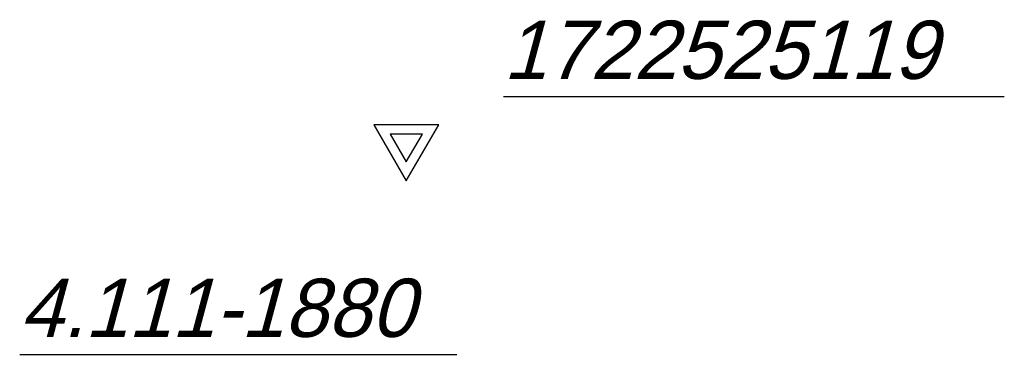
# Model space of a CAD drawing. Extents: x 7538282 to 7539561, y 5782854 to 5783989.
# Tile 31 of 32: x 7539545.98 to 7539561.18, y 5783559.62 to 5783564.8. Entities that reach past the tile are written whole.
import ezdxf

# ---------------------------------------------------------------- set-up
doc = ezdxf.new("R2010")
doc.units = 0
doc.header["$MEASUREMENT"] = 0
doc.layers.add('Osnowa', color=7, linetype='CONTINUOUS')

# ---------------------------------------------------------------- blocks, each defined once
blk = doc.blocks.new('1116')
at = {"layer": 'Osnowa', "color": 7, "linetype": 'Continuous'}
for p, q in [((1, 0.58), (-1, 0.58)), ((-1, 0.58), (0, -1.15)), ((0, -1.15), (1, 0.58)), ((0.5, 0.29), (-0.5, 0.29)), ((-0.5, 0.29), (0, -0.57)), ((0, -0.57), (0.5, 0.29))]:
    blk.add_line(p, q, dxfattribs=at)

msp = doc.modelspace()

# ---------------------------------------------------------------- linework, layer by layer
at = {"layer": 'Osnowa', "color": 7, "linetype": 'Continuous'}
for p, q in [((7539553.45, 5783563.61), (7539561.184, 5783563.61)), ((7539545.98, 5783559.62), (7539552.732, 5783559.62))]:
    msp.add_line(p, q, dxfattribs=at)

# ---------------------------------------------------------------- block references
at = {"layer": 'Osnowa', "color": 7, "xscale": 0.5, "yscale": 0.5, "zscale": 0.5}
msp.add_blockref('1116', (7539551.95, 5783562.88, 154.809), dxfattribs=at)

# ---------------------------------------------------------------- texts
at = {"layer": 'Osnowa', "color": 7, "oblique": 15}
for s, p in [('1722525119', (7539553.45, 5783563.88)), ('4.111-1880', (7539545.98, 5783559.89))]:
    msp.add_text(s, height=0.9, dxfattribs=at).set_placement(p)

doc.saveas('drawing.dxf')
